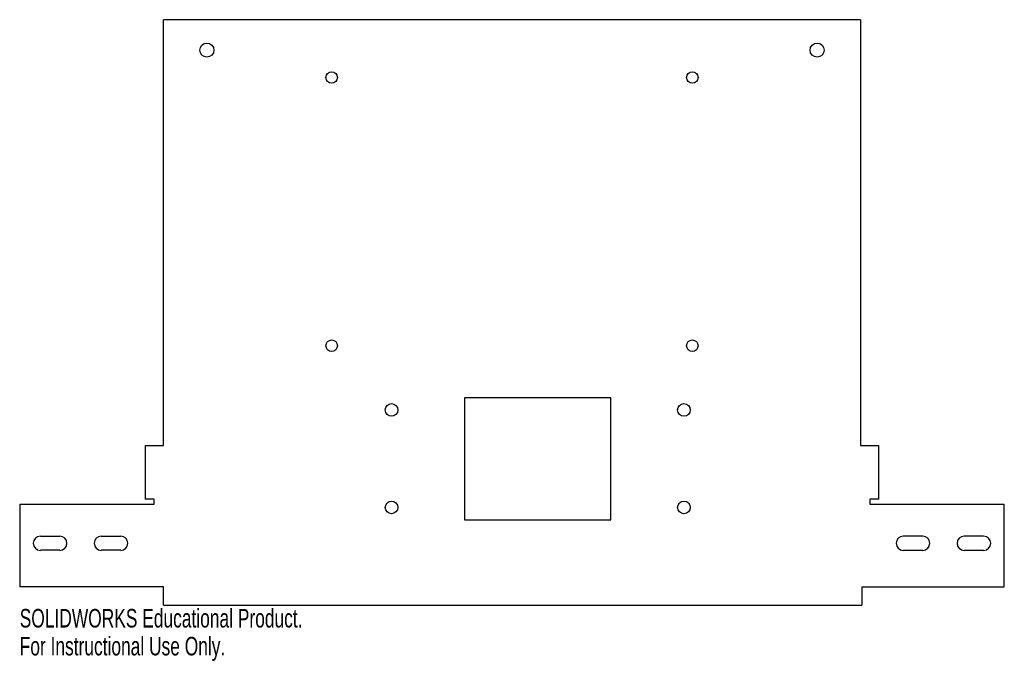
# Model space of a CAD drawing. Header units: inches. Extents: x -5.1 to 5.1, y -3.6 to 3.
import ezdxf

# ---------------------------------------------------------------- set-up
doc = ezdxf.new("R2010")
doc.units = ezdxf.units.IN
doc.header["$MEASUREMENT"] = 0
doc.styles.add('SLDTEXTSTYLE0', font='TXT', dxfattribs={"width": 0.7})

msp = doc.modelspace()

# ---------------------------------------------------------------- linework, layer by layer
at = {"color": 7, "linetype": 'Continuous', "lineweight": 25}
for p, q in [((-3.576, -1.365), (-3.576, 3)), ((3.576, 3), (-3.576, 3)), ((3.576, 3), (3.576, -1.365)), ((-0.486, -0.875), (-0.486, -2.125)), ((1.014, -0.875), (-0.486, -0.875)), ((1.014, -2.125), (1.014, -0.875)), ((-3.764, -1.365), (-3.764, -1.915)), ((-3.764, -1.365), (-3.576, -1.365)), ((3.576, -1.365), (3.764, -1.365)), ((3.764, -1.915), (3.764, -1.365)), ((-3.67, -1.915), (-3.764, -1.915)), ((-3.67, -1.965), (-3.67, -1.915)), ((3.764, -1.915), (3.67, -1.915)), ((3.67, -1.915), (3.67, -1.965)), ((-5.05, -1.965), (-5.05, -2.812)), ((-5.05, -1.965), (-3.67, -1.965)), ((3.67, -1.965), (5.05, -1.965)), ((5.05, -2.812), (5.05, -1.965)), ((-0.486, -2.125), (1.014, -2.125)), ((-4.838, -2.294), (-4.638, -2.294)), ((-4.213, -2.294), (-4.013, -2.294)), ((4.213, -2.294), (4.013, -2.294)), ((4.838, -2.294), (4.638, -2.294)), ((-4.638, -2.439), (-4.838, -2.439)), ((-4.013, -2.439), (-4.213, -2.439)), ((4.013, -2.439), (4.213, -2.439)), ((4.638, -2.439), (4.838, -2.439)), ((-3.576, -2.812), (-5.05, -2.812)), ((-3.576, -3), (-3.576, -2.812)), ((3.59, -2.812), (3.59, -3)), ((3.59, -2.812), (5.05, -2.812)), ((-3.576, -3), (3.59, -3))]:
    msp.add_line(p, q, dxfattribs=at)
for centre, radius in [((-3.13, 2.688), 0.0725), ((3.13, 2.688), 0.0725), ((-1.85, 2.408), 0.0591), ((1.85, 2.408), 0.0591), ((-1.85, -0.342), 0.0591), ((1.85, -0.342), 0.0591), ((-1.236, -1), 0.065), ((1.764, -1), 0.065), ((-1.236, -2), 0.065), ((1.764, -2), 0.065)]:
    msp.add_circle(centre, radius, dxfattribs=at)
for centre, start, end in [((-4.838, -2.367), 90, 270), ((-4.638, -2.367), 270, 90), ((-4.213, -2.367), 90, 270), ((-4.013, -2.367), 270, 90), ((4.013, -2.367), 90, 270), ((4.213, -2.367), 270, 90), ((4.638, -2.367), 90, 270), ((4.838, -2.367), 270, 90)]:
    msp.add_arc(centre, 0.0725, start, end, dxfattribs=at)

# ---------------------------------------------------------------- texts
at = {"color": 7, "linetype": 'Continuous', "char_height": 0.1903, "attachment_point": 1, "style": 'SLDTEXTSTYLE0'}
for s, insert in [('SOLIDWORKS Educational Product.', (-5.05, -3.04)), ('For Instructional Use Only.', (-5.05, -3.326))]:
    msp.add_mtext(s, dxfattribs=dict(at, insert=insert))

doc.saveas('drawing.dxf')
